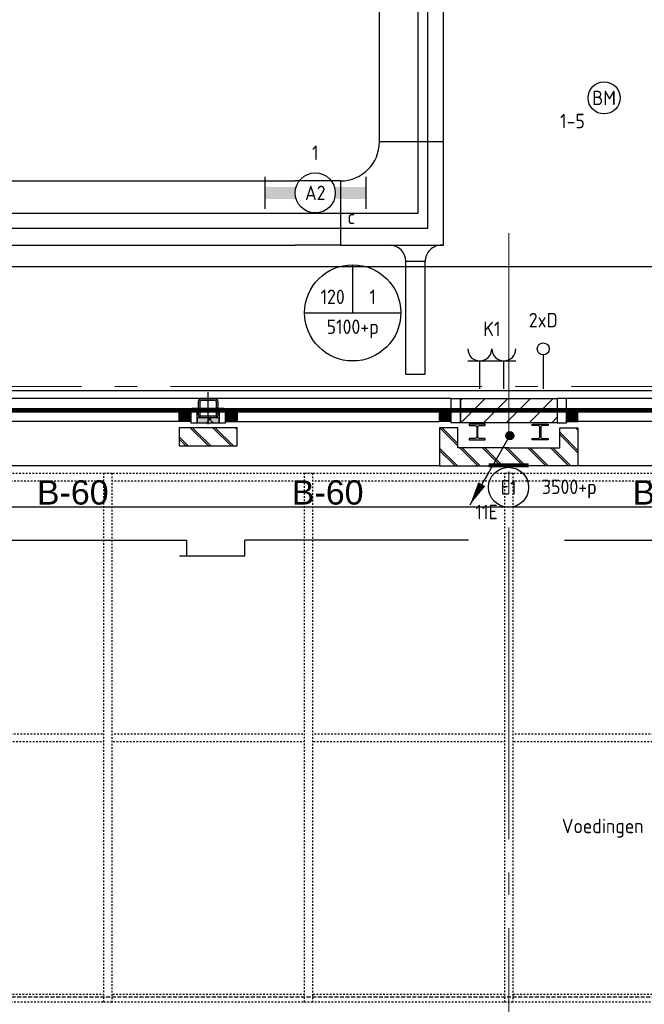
# Model space of a CAD drawing. Header units: millimetres. Extents: x -38031 to 123247, y -16330 to 129979.
# Tile 156 of 235: x 32560 to 36455, y 42543 to 48684. Entities that reach past the tile are written whole.
import ezdxf
from ezdxf.enums import TextEntityAlignment as Align

# ---------------------------------------------------------------- set-up
doc = ezdxf.new("R2010")
doc.units = ezdxf.units.MM
doc.header["$LTSCALE"] = 50
for name, pattern in [('HIDDEN', [9.525, 6.35, -3.175]), ('STYLE_01', [0.41664, 0.20828, -0.20836]), ('STYLE_02', [0.694425, 0.48607, -0.208355]), ('STYLE_11', [5, 3.888855, -0.416718, 0.277786, -0.416641])]:
    doc.linetypes.add(name, pattern=pattern)
for name, color, linetype in [('AL$1A---_ALGEMEEN', 8, 'Continuous'), ('AM$1A---_ARCERING', 8, 'Continuous'), ('AT$1A---_TEKST100', 8, 'Continuous'), ('BOUWKUNDIG', 8, 'Continuous'), ('brandscheiding', 5, 'HIDDEN'), ('EB6511--_ATTRIB', 2, 'Continuous'), ('EL6131--_KG', 3, 'Continuous'), ('EL6212--', 3, 'Continuous'), ('EL6222--', 3, 'Continuous'), ('EL6311--', 3, 'Continuous'), ('EL6441--', 3, 'Continuous'), ('EL6511--', 3, 'Continuous'), ('EM6131--', 1, 'Continuous'), ('lengte voedingskabels', 3, 'Continuous'), ('versterkte strook', 7, 'Continuous')]:
    doc.layers.add(name, color=color, linetype=linetype)
doc.layers.add('stramien', color=1, linetype='STYLE_11', lineweight=15)
doc.styles.add('Arial', font='ARIAL.TTF')
doc.styles.add('BURO-018', font='iso.shx', dxfattribs={"height": 90})
doc.styles.add('NORATT', font='iso.shx')
doc.styles.get("Standard").update_dxf_attribs({"font": 'iso.shx'})
pattern_1 = [(45, (0, 0), (70.7107, -70.7107), []), (45, (7.07, -7.07), (70.7107, -70.7107), [])]

# ---------------------------------------------------------------- blocks, each defined once
blk = doc.blocks.new('E00001')
at = {"color": 0, "linetype": 'Continuous', "const_width": 0.5}
blk.add_lwpolyline([(-2.5, 0.75), (2.5, 0.75)], dxfattribs=at)
blk = doc.blocks.new('1115B3-WA1')
at = {"color": 0, "linetype": 'Continuous'}
blk.add_circle((0, 3.5), 2.5, dxfattribs=at)
at = {"color": 0, "zscale": 100}
blk.add_blockref('E00001', (0, 0), dxfattribs=at)
at = {"color": 0, "linetype": 'Continuous', "style": 'BURO-018'}
for tag, p in [('E_GKAST', (0, 11.5)), ('E_GROEP', (0, 8.5)), ('E_SGROEP', (4.5, 8.5)), ('E_ARMCODE', (0, 3.5)), ('E_SLET', (4.5, 2.5))]:
    blk.add_attdef(tag, text='', height=1.8, dxfattribs=at).set_placement(p, align=Align.MIDDLE)
blk = doc.blocks.new('E00126')
at = {"color": 0, "linetype": 'Continuous'}
for p, q in [((-3, 4.5), (3, 4.5)), ((-1.5, 1), (-1.5, 4.5)), ((1.5, 1), (1.5, 4.5))]:
    blk.add_line(p, q, dxfattribs=at)
for centre in [(-1.5, 6), (1.5, 6)]:
    blk.add_arc(centre, 1.5, 180, 0, dxfattribs=at)
at = {"color": 0, "linetype": 'Continuous', "style": 'BURO-018'}
for tag, p in [('E_GKAST', (0, 11.5)), ('E_GROEP', (0, 8.5)), ('E_SGROEP', (4.5, 8.5))]:
    blk.add_attdef(tag, text='', height=1.8, dxfattribs=at).set_placement(p, align=Align.MIDDLE)
at = {"color": 0, "linetype": 'Continuous', "style": 'BURO-018', "flags": 1}
for tag, p in [('E_VERMCODE', (13, 8.5)), ('E_MATCODE', (0, 0))]:
    blk.add_attdef(tag, text='', height=1.8, dxfattribs=at).set_placement(p, align=Align.MIDDLE)
blk = doc.blocks.new('E00123')
at = {"color": 0, "linetype": 'Continuous'}
blk.add_circle((0, 0), 2, dxfattribs=at)
at = {"color": 0, "linetype": 'Continuous', "style": 'BURO-018'}
for tag, p in [('E_TEXT1', (0, 4.5)), ('E_TEXT2', (0, 0))]:
    blk.add_attdef(tag, text='', height=1.8, dxfattribs=at).set_placement(p, align=Align.MIDDLE)
at = {"color": 0, "linetype": 'Continuous', "style": 'BURO-018', "flags": 1}
blk.add_attdef('E_MATCODE', (0, 0), '', height=1.8, dxfattribs=at)
blk = doc.blocks.new('111202')
at = {"color": 0, "linetype": 'Continuous'}
blk.add_line((0, 0), (-5, -8.66), dxfattribs=at)
at = {"color": 0, "const_width": 0.5}
blk.add_lwpolyline([(-0.25, 0, 1), (0.25, 0, 1)], format="xyb", close=True, dxfattribs=at)
at = {"color": 0, "linetype": 'Continuous'}
blk.add_lwpolyline([(-5, -8.66, 0, 1, 0), (-3.5, -6.06, 1, 1, 0)], format="xyseb", dxfattribs=at)
blk.add_circle((0, 0), 0.5, dxfattribs=at)
blk = doc.blocks.new('E00139')
at = {"color": 0, "linetype": 'Continuous'}
blk.add_line((0, 5.25), (0, 1), dxfattribs=at)
blk.add_circle((0, 6), 0.75, dxfattribs=at)
at = {"color": 7, "style": 'BURO-018'}
for tag, p in [('E_COMMENT1', (0, 12)), ('E_DCOM1', (0, 9))]:
    blk.add_attdef(tag, text='', height=1.8, dxfattribs=at).set_placement(p, align=Align.MIDDLE)
at = {"color": 0, "style": 'BURO-018'}
blk.add_attdef('E_TEXT1', text='', height=1.8, dxfattribs=at).set_placement((2.5, 6), align=Align.MIDDLE)
at = {"color": 0, "linetype": 'Continuous', "style": 'BURO-018', "flags": 1}
blk.add_attdef('E_MATCODE', text='', height=1.8, dxfattribs=at).set_placement((0, 0), align=Align.MIDDLE)
blk = doc.blocks.new('E-GK-GTC-1903C')
at = {"color": 0, "linetype": 'Continuous'}
for p, q in [((-0.5, 200), (0.5, 200)), ((-0.5, -200), (0.5, -200))]:
    blk.add_line(p, q, dxfattribs=at)
blk = doc.blocks.new('E-GK-BS-1-190F3F3F3')
at = {"color": 0, "linetype": 'Continuous'}
for p, q in [((200, 443), (-200, 443)), ((200, -200), (200, 443)), ((-443, 200), (-443, -200)), ((-443, -200), (200, -200))]:
    blk.add_line(p, q, dxfattribs=at)
blk.add_arc((-443, 443), 243, 270, 0, dxfattribs=at)
blk = doc.blocks.new('E-GK-GTC-783C')
at = {"color": 0, "linetype": 'Continuous'}
for p, q in [((-0.5, 60), (0.5, 60)), ((-0.5, -60), (0.5, -60))]:
    blk.add_line(p, q, dxfattribs=at)
blk = doc.blocks.new('E-GK-AH-78676767')
at = {"color": 0, "linetype": 'Continuous'}
blk.add_line((-60, 103), (60, 103), dxfattribs=at)
for centre, start, end in [((-163, 103), 270, 0), ((163, 103), 180, 270)]:
    blk.add_arc(centre, 103, start, end, dxfattribs=at)
blk = doc.blocks.new('E-GK-END-78')
at = {"color": 0, "linetype": 'Continuous'}
blk.add_line((0, 60), (0, -60), dxfattribs=at)
blk = doc.blocks.new('E00103')
at = {"color": 0, "linetype": 'Continuous'}
for p, q in [((0, 6), (0, 12)), ((-6, 6), (6, 6))]:
    blk.add_line(p, q, dxfattribs=at)
blk.add_circle((0, 6), 6, dxfattribs=at)
at = {"color": 0, "linetype": 'Continuous', "style": 'BURO-018'}
for tag, p in [('E_TEXT1', (-2.5, 8)), ('E_TEXT3', (2.5, 8)), ('E_TEXT6', (0, 4))]:
    blk.add_attdef(tag, text='', height=1.8, dxfattribs=at).set_placement(p, align=Align.MIDDLE)
blk = doc.blocks.new('1115B6630')
at = {"color": 0}
for p, q in [((-6.3, 2), (-6.3, -2)), ((6.3, 2), (6.3, -2))]:
    blk.add_line(p, q, dxfattribs=at)
at = {"color": 0, "linetype": 'Continuous'}
blk.add_circle((0, 0), 2.5, dxfattribs=at)
at = {"color": 0}
for points in [[(-2.5, 0.75), (-6.3, 0.75), (-2.5, -0.75), (-6.3, -0.75)], [(2.5, 0.75), (6.3, 0.75), (2.5, -0.75), (6.3, -0.75)]]:
    blk.add_solid(points, dxfattribs=at)
at = {"color": 0, "linetype": 'Continuous', "style": 'BURO-018'}
for tag, p in [('E_GKAST', (0, 8)), ('E_GROEP', (0, 5)), ('E_SGROEP', (4.5, 5)), ('E_ARMCODE', (0, 0)), ('E_SLET', (4.5, -3))]:
    blk.add_attdef(tag, text='', height=1.8, dxfattribs=at).set_placement(p, align=Align.MIDDLE)
blk = doc.blocks.new('Group-18')
at = {"layer": 'AL$1A---_ALGEMEEN', "color": 0}
blk.add_lwpolyline([(-18827, 28395), (-18827, 28895), (-18518, 28895), (-18518, 29855), (-23173, 29855), (-23173, 25474.8), (-20880.8, 25474.8), (-20880.8, 20274.8), (-25076, 20275), (-25076, 17793.5), (-24776, 17784.1), (-24776, 18095), (-24226, 18095), (-24226, 17795), (-17276, 17795), (-17276, 18095), (-17020, 18095), (-17020, 23161.8), (-17797.1, 23161.8), (-17794.1, 25153), (-18518, 25153), (-18518, 28345), (-18827, 28345), (-18827, 28395)], dxfattribs=at)
blk = doc.blocks.new('Group-19')
at = {"color": 0, "linetype": 'STYLE_01'}
for points in [[(-36491, 17280), (-13180, 17280), (-13180, 17230), (-36491, 17230)], [(-36441, 15655), (-13230, 15655), (-13230, 15605), (-36441, 15605)], [(-36491, 14030), (-13180, 14030), (-13180, 13980), (-36491, 13980)]]:
    blk.add_wipeout(points, dxfattribs=at).dxf.layer = 'AL$1A---_ALGEMEEN'
at = {"layer": 'AL$1A---_ALGEMEEN', "color": 0, "linetype": 'STYLE_01'}
for points in [[(-36491, 17280), (-13180, 17280), (-13180, 17230), (-36491, 17230)], [(-36441, 15655), (-13230, 15655), (-13230, 15605), (-36441, 15605)], [(-36491, 14030), (-13180, 14030), (-13180, 13980), (-36491, 13980)]]:
    blk.add_lwpolyline(points, close=True, dxfattribs=at)
at = {"color": 0, "linetype": 'STYLE_01'}
for points in [[(-23276, 17280), (-23226, 17280), (-23226, 13980), (-23276, 13980)], [(-22026, 17280), (-21976, 17280), (-21976, 13980), (-22026, 13980)], [(-20776, 17280), (-20726, 17280), (-20726, 13980), (-20776, 13980)]]:
    blk.add_wipeout(points, dxfattribs=at).dxf.layer = 'AL$1A---_ALGEMEEN'
at = {"layer": 'AL$1A---_ALGEMEEN', "color": 0, "linetype": 'STYLE_01'}
for points in [[(-23276, 17280), (-23226, 17280), (-23226, 13980), (-23276, 13980)], [(-22026, 17280), (-21976, 17280), (-21976, 13980), (-22026, 13980)], [(-20776, 17280), (-20726, 17280), (-20726, 13980), (-20776, 13980)]]:
    blk.add_lwpolyline(points, close=True, dxfattribs=at)
blk = doc.blocks.new('st.k-120x120')
at = {"layer": 'AM$1A---_ARCERING', "linetype": 'Continuous', "lineweight": 0}
h = blk.add_hatch(color=256, dxfattribs=at)
edge = h.paths.add_edge_path()
edge.add_line((-40, -60), (40, -60))
edge.add_arc((40, -40), 20, 270, 360)
edge.add_line((60, -40), (60, 40))
edge.add_arc((40, 40), 20, 0, 90)
edge.add_line((40, 60), (-40, 60))
edge.add_arc((-40, 40), 20, 90, 180)
edge.add_line((-60, 40), (-60, -40))
edge.add_arc((-40, -40), 20, 180, 270)
edge = h.paths.add_edge_path(flags=16)
edge.add_line((-40, -50), (40, -50))
edge.add_arc((40, -40), 10, 270, 360)
edge.add_line((50, -40), (50, 40))
edge.add_arc((40, 40), 10, 0, 90)
edge.add_line((40, 50), (-40, 50))
edge.add_arc((-40, 40), 10, 90, 180)
edge.add_line((-50, 40), (-50, -40))
edge.add_arc((-40, -40), 10, 180, 270)
at = {"layer": 'AL$1A---_ALGEMEEN', "color": 0}
for p, q in [((0, 100), (0, -100)), ((-100, 0), (100, 0))]:
    blk.add_line(p, q, dxfattribs=at)
at = {"layer": 'AL$1A---_ALGEMEEN', "color": 0, "flags": 128}
blk.add_lwpolyline([(-40, -60), (40, -60, 0.414214), (60, -40), (60, 40, 0.414214), (40, 60), (-40, 60, 0.414214), (-60, 40), (-60, -40, 0.414214), (-40, -60, 0.414214)], format="xyb", dxfattribs=at)
blk.add_lwpolyline([(-40, -50), (40, -50, 0.414214), (50, -40), (50, 40, 0.414214), (40, 50), (-40, 50, 0.414214), (-50, 40), (-50, -40, 0.414214)], format="xyb", close=True, dxfattribs=at)
blk = doc.blocks.new('zijdetail staalkozijn 2kops')
at = {"layer": 'AM$1A---_ARCERING', "linetype": 'Continuous', "lineweight": 0}
blk.add_hatch(color=256, dxfattribs=at).paths.add_polyline_path([(-72.5, -278), (0, -278), (0, -338), (-72.5, -338)])
at = {"layer": 'AL$1A---_ALGEMEEN', "color": 0}
blk.add_lwpolyline([(-72.5, -278), (0, -278), (0, -338), (-72.5, -338)], close=True, dxfattribs=at)
at = {"color": 0}
blk.add_wipeout([(-72.5, -420), (-130, -420), (-130, -270), (-72.5, -270)], dxfattribs=at).dxf.layer = 'AL$1A---_ALGEMEEN'
at = {"layer": 'AL$1A---_ALGEMEEN', "color": 0}
blk.add_lwpolyline([(-72.5, -420), (-130, -420), (-130, -270), (-72.5, -270)], close=True, dxfattribs=at)
blk = doc.blocks.new('31x_staal-bg-2x mk131-p')
at = {"layer": 'AM$1A---_ARCERING', "linetype": 'Continuous', "lineweight": 0}
for points in [[(-1552.5, -278), (-1625, -278), (-1625, -338), (-1552.5, -338)], [(-1512.5, -270), (-1374.5, -270), (-1374.5, -300), (-1512.5, -300)], [(-1334.5, -278), (-1262, -278), (-1262, -338), (-1334.5, -338)]]:
    blk.add_hatch(color=256, dxfattribs=at).paths.add_polyline_path(points)
at = {"layer": 'AM$1A---_ARCERING', "linetype": 'Continuous', "lineweight": 5}
h = blk.add_hatch(dxfattribs=at)
h.set_pattern_fill('ISOLATIE', color=256, style=0, pattern_type=2)
h.set_pattern_definition([(135, (0, 0), (70.711, 70.711), []), (45, (299.34, -299.34), (70.7107, -70.7107), [])])
h.paths.add_polyline_path([(-1512.5, -270), (-1374.5, -270), (-1374.5, -300), (-1512.5, -300)])
at = {"layer": 'AL$1A---_ALGEMEEN', "color": 0}
for p, q in [((-1214, 562.6), (-1623, 562.6)), ((-1577, 562.6), (-1577, 462.6)), ((-1214, 562.6), (-1214, 462.6)), ((-2972, 462.6), (-1577, 462.6)), ((181, 462.6), (-1214, 462.6)), ((0, 0), (-2887, 0)), ((72.5, -420), (-2959.5, -420))]:
    blk.add_line(p, q, dxfattribs=at)
for points in [[(-1625, -278), (-2887, -278), (-2887, -338), (-1625, -338)], [(-1552.5, -278), (-1625, -278), (-1625, -338), (-1552.5, -338)], [(-1512.5, -270), (-1374.5, -270), (-1374.5, -300), (-1512.5, -300)], [(-1334.5, -278), (-1262, -278), (-1262, -338), (-1334.5, -338)], [(-1262, -278), (0, -278), (0, -338), (-1262, -338)]]:
    blk.add_lwpolyline(points, close=True, dxfattribs=at)
at = {"color": 0}
blk.add_wipeout([(-1625, -125), (-1262, -125), (-1262, -238), (-1625, -238)], dxfattribs=at).dxf.layer = 'AL$1A---_ALGEMEEN'
at = {"layer": 'AM$1A---_ARCERING', "linetype": 'Continuous', "lineweight": 5}
h = blk.add_hatch(dxfattribs=at)
h.set_pattern_fill('BAKSTEEN', color=256, style=0, pattern_type=2)
h.set_pattern_definition(pattern_1)
h.paths.add_polyline_path([(-1625, -125), (-1262, -125), (-1262, -238), (-1625, -238)])
at = {"layer": 'AL$1A---_ALGEMEEN', "color": 0}
blk.add_lwpolyline([(-1625, -125), (-1262, -125), (-1262, -238), (-1625, -238)], close=True, dxfattribs=at)
for name, p in [('zijdetail staalkozijn 2kops', (-2887, 0)), ('st.k-120x120', (-1443.5, -360))]:
    blk.add_blockref(name, p, dxfattribs=at)
at = {"layer": 'AL$1A---_ALGEMEEN', "color": 0, "xscale": -1}
blk.add_blockref('zijdetail staalkozijn 2kops', (0, 0), dxfattribs=at)
at = {"color": 0}
for points in [[(-3000, -238), (-2887, -238), (-2887, 0), (-3318.5, 0), (-3318.5, -113), (-3000, -113)], [(113, -238), (0, -238), (0, 0), (431.5, 0), (431.5, -113), (113, -113)]]:
    blk.add_wipeout(points, dxfattribs=at).dxf.layer = 'AL$1A---_ALGEMEEN'
at = {"layer": 'AM$1A---_ARCERING', "linetype": 'Continuous', "lineweight": 5}
h = blk.add_hatch(dxfattribs=at)
h.set_pattern_fill('BAKSTEEN', color=256, style=0, pattern_type=2)
h.set_pattern_definition(pattern_1)
h.paths.add_polyline_path([(-3000, -238), (-2887, -238), (-2887, 0), (-3318.5, 0), (-3318.5, -113), (-3000, -113)])
h = blk.add_hatch(dxfattribs=at)
h.set_pattern_fill('BAKSTEEN', color=256, style=0, pattern_type=2)
h.set_pattern_definition(pattern_1)
h.paths.add_polyline_path([(113, -238), (0, -238), (0, 0), (431.5, 0), (431.5, -113), (113, -113)])
at = {"layer": 'AL$1A---_ALGEMEEN', "color": 0, "flags": 128}
for points in [[(-3000, -238), (-2887, -238), (-2887, 0), (-3318.5, 0)], [(113, -238), (0, -238), (0, 0), (431.5, 0)], [(-3318.5, -113), (-3000, -113), (-3000, -238)], [(431.5, -113), (113, -113), (113, -238)]]:
    blk.add_lwpolyline(points, dxfattribs=at)
at = {"color": 0}
for points in [[(-1552.5, -270), (-1512.5, -270), (-1512.5, -338), (-1552.5, -338)], [(-1374.5, -270), (-1334.5, -270), (-1334.5, -338), (-1374.5, -338)]]:
    blk.add_wipeout(points, dxfattribs=at).dxf.layer = 'AL$1A---_ALGEMEEN'
at = {"layer": 'AL$1A---_ALGEMEEN', "color": 0}
for points in [[(-1552.5, -270), (-1512.5, -270), (-1512.5, -338), (-1552.5, -338)], [(-1374.5, -270), (-1334.5, -270), (-1334.5, -338), (-1374.5, -338)]]:
    blk.add_lwpolyline(points, close=True, dxfattribs=at)
blk = doc.blocks.new('65-B60')
at = {"layer": 'AT$1A---_TEKST100', "insert": (-215.5, 80.6), "char_height": 151.525, "attachment_point": 1, "line_spacing_factor": 0.967741, "style": 'Arial'}
blk.add_mtext('{\\C256;\\lB-60}', dxfattribs=at)
blk = doc.blocks.new('HEA 100')
at = {"layer": 'AM$1A---_ARCERING', "linetype": 'Continuous', "lineweight": 0}
h = blk.add_hatch(color=256, dxfattribs=at)
edge = h.paths.add_edge_path()
edge.add_arc((14.5, -28), 12, 180, 270)
edge.add_line((14.5, -40), (50, -40))
edge.add_line((50, -40), (50, -48))
edge.add_line((50, -48), (-50, -48))
edge.add_line((-50, -48), (-50, -40))
edge.add_line((-50, -40), (-14.5, -40))
edge.add_arc((-14.5, -28), 12, 270, 360)
edge.add_line((-2.5, -28), (-2.5, 28))
edge.add_arc((-14.5, 28), 12, 0, 90)
edge.add_line((-14.5, 40), (-50, 40))
edge.add_line((-50, 40), (-50, 48))
edge.add_line((-50, 48), (50, 48))
edge.add_line((50, 48), (50, 40))
edge.add_line((50, 40), (14.5, 40))
edge.add_arc((14.5, 28), 12, 90, 180)
edge.add_line((2.5, 28), (2.5, -28))
at = {"layer": 'AL$1A---_ALGEMEEN', "color": 0, "flags": 128}
blk.add_lwpolyline([(2.5, -28, 0.414214), (14.5, -40), (50, -40), (50, -48), (-50, -48), (-50, -40), (-14.5, -40, 0.414214), (-2.5, -28), (-2.5, 28, 0.414214), (-14.5, 40), (-50, 40), (-50, 48), (50, 48), (50, 40), (14.5, 40, 0.414214), (2.5, 28)], format="xyb", close=True, dxfattribs=at)
blk = doc.blocks.new('200254 W 210 11-06-2007')
at = {"layer": 'stramien', "ltscale": 10}
blk.add_line((-37699, 21407.4), (65551.8, 21407.4), dxfattribs=at)
at = {"layer": 'AL$1A---_ALGEMEEN'}
blk.add_blockref('Group-18', (20162, 3587.4), dxfattribs=at)
blk.add_blockref('Group-19', (20162, 3587.4), dxfattribs=at)
at = {"layer": 'AL$1A---_ALGEMEEN', "linetype": 'STYLE_02'}
blk.add_line((-11919, 17602.3), (6992, 17602.3), dxfattribs=at)
at = {"layer": 'AL$1A---_ALGEMEEN', "xscale": -1, "rotation": 180}
blk.add_blockref('31x_staal-bg-2x mk131-p', (-1020.5, 20912.4), dxfattribs=at)
for name, p in [('31x_staal-bg-2x mk131-p', (2729.5, 20912.4)), ('HEA 100', (-785.5, 21124.4))]:
    blk.add_blockref(name, p, dxfattribs=at)
at = {"layer": 'AL$1A---_ALGEMEEN'}
for p in [(-3316.5, 20742.8), (-1726.5, 20742.8)]:
    blk.add_blockref('65-B60', p, dxfattribs=at)
at = {"layer": 'AM$1A---_ARCERING', "linetype": 'Continuous', "lineweight": 5}
h = blk.add_hatch(dxfattribs=at)
h.set_pattern_fill('KALKZANDSTEEN', color=256, scale=50, style=0, pattern_type=2)
h.set_pattern_definition([(45, (-987936.49, -175784.82), (70.710678, -70.710678), [])])
h.paths.add_polyline_path([(-890.5, 21182.4), (-890.5, 21332.4), (-287.5, 21332.4), (-287.5, 21182.4)])
at = {"layer": 'AL$1A---_ALGEMEEN'}
blk.add_lwpolyline([(-890.5, 21182.4), (-890.5, 21332.4), (-287.5, 21332.4), (-287.5, 21182.4)], close=True, dxfattribs=at)
at = {"layer": 'stramien', "ltscale": 10}
blk.add_line((-589, -38914.6), (-589, 22365.4), dxfattribs=at)
at = {"layer": 'AL$1A---_ALGEMEEN', "rotation": 180}
blk.add_blockref('HEA 100', (-392.5, 21124.4), dxfattribs=at)
at = {"layer": 'AL$1A---_ALGEMEEN'}
blk.add_blockref('65-B60', (398.5, 20742.8), dxfattribs=at)

msp = doc.modelspace()

# ---------------------------------------------------------------- block references
at = {"layer": 'BOUWKUNDIG'}
msp.add_blockref('200254 W 210 11-06-2007', (36199, 24987.6), dxfattribs=at)

# ---------------------------------------------------------------- next in the draw order: linework, layer by layer
at = {"layer": 'brandscheiding', "const_width": 30}
msp.add_lwpolyline([(19517, 46247.2), (74096.2, 46247.2), (74096.2, 42545)], dxfattribs=at)
at = {"layer": 'lengte voedingskabels'}
for points in [[(16355.5, 29537.4), (16355.5, 29891.1), (15297.3, 29891.1), (15297.3, 53424.2), (28463.2, 53424.2), (28463.2, 47477.3), (35044.4, 47477.3), (35044.4, 53907.3), (29080.3, 53907.3), (29080.3, 58315.2), (30174, 58315.2)], [(16413, 29535), (16413, 29940.1), (15338.1, 29940.1), (15338.1, 53359.3), (28391.3, 53359.3), (28391.3, 47384), (35104.7, 47384), (35104.7, 49432.6), (44425.8, 49432.6), (44425.8, 53437.3), (52392.8, 53437.3), (52392.8, 55410)]]:
    msp.add_lwpolyline(points, dxfattribs=at)
at = {"layer": 'versterkte strook'}
for p, q in [((9165.1, 47145), (103090.1, 47145)), ((9165.1, 45645), (103090.1, 45645))]:
    msp.add_line(p, q, dxfattribs=at)

# ---------------------------------------------------------------- next in the draw order: block references
at = {"layer": 'EL6131--_KG'}
for name, p, xscale, rotation in [('E-GK-GTC-1903C', (35003, 48684.1), 1526.113041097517, 90), ('E-GK-GTC-1903C', (34418.6, 47478), 282.6570057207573, 180), ('E-GK-GTC-783C', (35028.5, 46823.4), 703.220188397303, 90)]:
    msp.add_blockref(name, p, dxfattribs=dict(at, xscale=xscale, rotation=rotation))
msp.add_blockref('E-GK-BS-1-190F3F3F3', (35003, 47478), dxfattribs=at)
at = {"layer": 'EL6131--_KG', "xscale": 5380.901922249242}
msp.add_blockref('E-GK-GTC-1903C', (31586.9, 47478), dxfattribs=at)
at = {"layer": 'EL6131--_KG'}
for name, p, rotation in [('E-GK-AH-78676767', (35028.5, 47278), 180), ('E-GK-END-78', (35028.5, 46471.8), 90)]:
    msp.add_blockref(name, p, dxfattribs=dict(at, rotation=rotation))
at = {"layer": 'EL6212--', "xscale": 50, "yscale": 50, "zscale": 50}
msp.add_blockref('111202', (35616.7, 46089.3), dxfattribs=at)
at = {"layer": 'EL6222--'}
ref = msp.add_blockref('E00126', (35504.2, 46330.5), dxfattribs=dict(at, xscale=50, yscale=50, zscale=50))
ref.add_attrib('E_GROEP', 'K1', dxfattribs={"layer": '0', "color": 1, "linetype": 'Continuous', "height": 90, "style": 'BURO-018'}).set_placement((35504.2, 46755.5), align=Align.MIDDLE)
at = {"layer": 'EL6311--'}
ref = msp.add_blockref('1115B6630', (34403, 47603.3), dxfattribs=dict(at, xscale=50, yscale=50, zscale=50))
ref.add_attrib('E_ARMCODE', 'A2', dxfattribs={"layer": '0', "color": 1, "linetype": 'Continuous', "height": 90, "style": 'BURO-018'}).set_placement((34403, 47603.3), align=Align.MIDDLE)
ref.add_attrib('E_SLET', 'c', dxfattribs={"layer": '0', "color": 1, "linetype": 'Continuous', "height": 90, "style": 'BURO-018'}).set_placement((34628, 47453.3), align=Align.MIDDLE)
ref.add_attrib('E_GROEP', '1', dxfattribs={"layer": '0', "color": 1, "linetype": 'Continuous', "height": 90, "style": 'BURO-018'}).set_placement((34403, 47853.3), align=Align.MIDDLE)
ref = msp.add_blockref('1115B3-WA1', (35608.7, 45941.8), dxfattribs=dict(at, xscale=50, yscale=50, zscale=50, rotation=180))
ref.add_attrib('E_ARMCODE', 'E1', dxfattribs={"layer": '0', "color": 1, "linetype": 'Continuous', "height": 90, "style": 'BURO-018'}).set_placement((35608.7, 45766.8), align=Align.MIDDLE)
ref.add_attrib('E_GROEP', '11E', dxfattribs={"layer": '0', "color": 1, "linetype": 'Continuous', "height": 90, "style": 'BURO-018'}).set_placement((35471.9, 45613.1), align=Align.MIDDLE)
at = {"layer": 'EL6441--'}
ref = msp.add_blockref('E00139', (35824.7, 46330.5), dxfattribs=dict(at, xscale=50, yscale=50, zscale=50))
ref.add_attrib('E_TEXT1', '2xD', dxfattribs={"layer": '0', "color": 1, "height": 90, "style": 'BURO-018'}).set_placement((35824.7, 46809.9), align=Align.MIDDLE)
at = {"layer": 'EL6511--'}
ref = msp.add_blockref('E00123', (36204, 48195.6), dxfattribs=dict(at, xscale=50, yscale=50, zscale=50))
ref.add_attrib('E_TEXT2', 'BM', dxfattribs={"layer": 'EB6511--_ATTRIB', "color": 1, "linetype": 'Continuous', "height": 90, "style": 'NORATT'}).set_placement((36204, 48195.6), align=Align.MIDDLE)
ref.add_attrib('E_TEXT1', '1-5', dxfattribs={"layer": 'EB6511--_ATTRIB', "color": 1, "linetype": 'Continuous', "height": 90, "style": 'NORATT'}).set_placement((36007.1, 48051.6), align=Align.MIDDLE)
at = {"layer": 'EM6131--'}
ref = msp.add_blockref('E00103', (34636.5, 46555), dxfattribs=dict(at, xscale=50, yscale=50, zscale=50))
ref.add_attrib('E_TEXT1', '120', dxfattribs={"layer": '0', "color": 1, "linetype": 'Continuous', "height": 90, "style": 'BURO-018'}).set_placement((34511.5, 46955), align=Align.MIDDLE)
ref.add_attrib('E_TEXT3', '1', dxfattribs={"layer": '0', "color": 1, "linetype": 'Continuous', "height": 90, "style": 'BURO-018'}).set_placement((34761.5, 46955), align=Align.MIDDLE)
ref.add_attrib('E_TEXT6', '5100+p', dxfattribs={"layer": '0', "color": 1, "linetype": 'Continuous', "height": 90, "style": 'BURO-018'}).set_placement((34636.5, 46755), align=Align.MIDDLE)

# ---------------------------------------------------------------- next in the draw order: texts
at = {"layer": 'EL6222--'}
msp.add_text('Voedingen via afwerkvloer ntb', height=90, dxfattribs=at).set_placement((35940.7, 43609.7))
at = {"layer": 'EL6311--', "color": 1, "style": 'BURO-018'}
msp.add_text('3500+p', height=90, dxfattribs=at).set_placement((35816.7, 45725.3))

doc.saveas('drawing.dxf')
